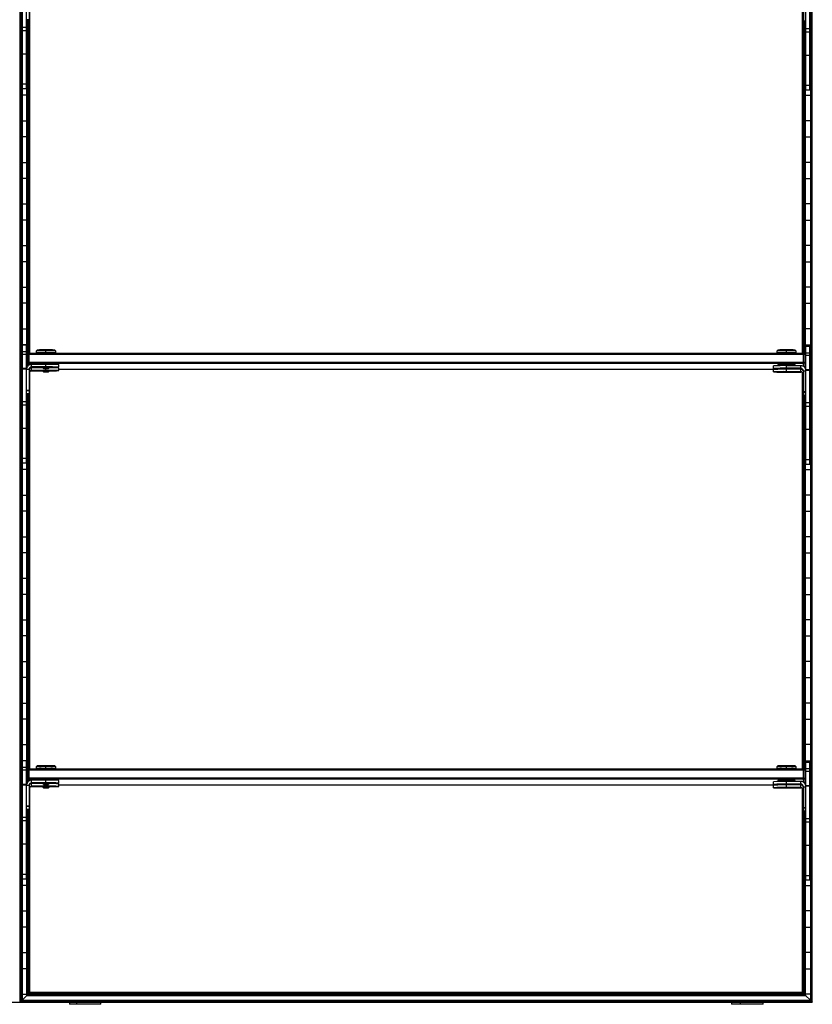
# Model space of a CAD drawing. Header units: millimetres. Extents: x -503 to 2118, y -1202 to 1202.
# Tile 6 of 9: x 1508 to 2118, y -1202 to -444. Entities that reach past the tile are written whole.
import ezdxf

# ---------------------------------------------------------------- set-up
doc = ezdxf.new("R2010")
doc.units = ezdxf.units.MM

msp = doc.modelspace()

# ---------------------------------------------------------------- linework, layer by layer
at = {"color": 7, "linetype": 'Continuous', "lineweight": 25}
for p, q in [((1508.61, -1200), (1508.61, 1200)), ((1508.96, 1199.65), (1508.96, -1199.65)), ((1509.76, -1198.85), (1509.76, 1198.85)), ((1510.11, 1198.5), (1510.11, -1198.5)), ((2116.86, 1198.5), (2116.86, -1198.5)), ((2117.21, -1198.85), (2117.21, 1198.85)), ((2118.01, -1199.65), (2118.01, 1199.65)), ((2118.36, -1200), (2118.36, 1200)), ((1510.48, -497.25), (1510.48, -406.25)), ((1513.48, -497.25), (1513.48, -406.25)), ((2113.49, -498.25), (2113.49, -407.25)), ((2116.49, -498.25), (2116.49, -407.25)), ((1515.48, -425.22), (1515.48, -444.18)), ((1516.06, -700.54), (1516.06, -426.78)), ((2110.91, -700.54), (2110.91, -427.78)), ((2111.49, -426.22), (2111.49, -445.18)), ((1515.48, -444.18), (1513.48, -444.18)), ((1513.86, -711.53), (1513.86, -444.18)), ((1514.21, -444.18), (1514.21, -710.92)), ((1515.01, -701.01), (1515.01, -444.18)), ((1515.36, -444.18), (1515.36, -700.66)), ((2111.49, -444.83), (2113.49, -444.83)), ((2111.49, -445.18), (2113.49, -445.18)), ((2111.61, -445.18), (2111.61, -700.66)), ((2111.96, -701.01), (2111.96, -445.18)), ((2112.76, -445.18), (2112.76, -711.92)), ((2113.11, -712.53), (2113.11, -445.18)), ((1513.48, -449.92), (1510.48, -449.92)), ((1513.48, -452.59), (1510.48, -452.59)), ((2116.49, -450.92), (2113.49, -450.92)), ((2116.49, -453.59), (2113.49, -453.59)), ((1510.11, -457.8), (1510.48, -457.8)), ((1513.48, -457.8), (1513.86, -457.8)), ((2113.49, -457.8), (2113.11, -457.8)), ((2116.86, -457.8), (2116.49, -457.8)), ((1510.48, -470.2), (1510.11, -470.2)), ((1513.48, -470.44), (1510.48, -470.44)), ((1513.86, -470.2), (1513.48, -470.2)), ((2113.11, -470.2), (2113.49, -470.2)), ((2116.49, -471.44), (2113.49, -471.44)), ((2116.49, -470.2), (2116.86, -470.2)), ((1510.11, -489.8), (1510.48, -489.8)), ((1513.48, -489.8), (1513.86, -489.8)), ((2113.49, -489.8), (2113.11, -489.8)), ((2116.86, -489.8), (2116.49, -489.8)), ((1513.48, -493.68), (1510.48, -493.68)), ((1513.48, -497.25), (1510.48, -497.25)), ((2116.49, -494.68), (2113.49, -494.68)), ((2116.49, -498.25), (2113.49, -498.25)), ((1513.86, -502.2), (1510.11, -502.2)), ((2113.11, -502.2), (2116.86, -502.2)), ((1510.11, -521.8), (1513.86, -521.8)), ((2116.86, -521.8), (2113.11, -521.8)), ((1513.86, -534.2), (1510.11, -534.2)), ((2113.11, -534.2), (2116.86, -534.2)), ((1510.11, -553.8), (1513.86, -553.8)), ((2116.86, -553.8), (2113.11, -553.8)), ((1513.86, -566.2), (1510.11, -566.2)), ((2113.11, -566.2), (2116.86, -566.2)), ((1510.11, -585.8), (1513.86, -585.8)), ((2116.86, -585.8), (2113.11, -585.8)), ((1513.86, -598.2), (1510.11, -598.2)), ((2113.11, -598.2), (2116.86, -598.2)), ((1510.11, -617.8), (1513.86, -617.8)), ((2116.86, -617.8), (2113.11, -617.8)), ((1513.86, -630.2), (1510.11, -630.2)), ((2113.11, -630.2), (2116.86, -630.2)), ((1510.11, -649.8), (1513.86, -649.8)), ((2116.86, -649.8), (2113.11, -649.8)), ((1513.86, -662.2), (1510.11, -662.2)), ((2113.11, -662.2), (2116.86, -662.2)), ((1510.11, -681.8), (1513.86, -681.8)), ((2116.86, -681.8), (2113.11, -681.8)), ((1513.86, -694.2), (1510.11, -694.2)), ((1510.48, -785.25), (1510.48, -694.25)), ((1510.48, -694.25), (1513.48, -694.25)), ((1513.48, -785.25), (1513.48, -694.25)), ((2113.11, -694.2), (2116.86, -694.2)), ((2113.49, -786.25), (2113.49, -695.25)), ((2113.49, -695.25), (2116.49, -695.25)), ((2116.49, -786.25), (2116.49, -695.25)), ((1513.48, -699.52), (1510.48, -699.52)), ((1513.48, -701.49), (1510.48, -701.49)), ((1514.48, -701.54), (1515.48, -700.54)), ((1514.48, -701.54), (1515.48, -701.52)), ((1514.48, -701.54), (1514.48, -710.57)), ((1515.48, -709.75), (1515.48, -700.54)), ((1515.48, -700.54), (2111.49, -700.54)), ((2111.49, -701.52), (1515.48, -701.52)), ((1520.98, -698.94), (1520.98, -700.39)), ((1521.74, -698.19), (1520.99, -698.94)), ((1521.73, -700.39), (1521.73, -700.54)), ((1528.48, -700.26), (1528.48, -698.08)), ((1528.48, -700.28), (1528.48, -700.54)), ((1535.98, -698.94), (1535.23, -698.19)), ((1535.23, -700.54), (1535.23, -700.39)), ((1535.98, -700.39), (1535.98, -698.94)), ((2091.74, -698.19), (2090.99, -698.94)), ((2090.99, -698.94), (2090.99, -700.39)), ((2091.74, -700.39), (2091.74, -700.54)), ((2098.49, -700.26), (2098.49, -698.08)), ((2098.49, -700.28), (2098.49, -700.54)), ((2105.98, -698.94), (2105.23, -698.19)), ((2105.24, -700.54), (2105.24, -700.39)), ((2105.99, -700.39), (2105.99, -698.94)), ((2111.49, -710.75), (2111.49, -700.54)), ((2112.49, -701.54), (2111.49, -700.54)), ((2112.49, -701.54), (2111.49, -701.52)), ((2112.49, -701.54), (2112.49, -711.57)), ((2116.49, -700.52), (2113.49, -700.52)), ((2116.49, -702.49), (2113.49, -702.49)), ((1515.48, -707.52), (1514.48, -707.54)), ((1515.48, -708.54), (1514.48, -707.54)), ((1515.48, -707.52), (2111.49, -707.52)), ((2111.49, -708.54), (1515.48, -708.54)), ((1517.48, -711.57), (1517.48, -709.22)), ((1528.48, -709.22), (1517.48, -709.22)), ((1528.48, -711.22), (1517.48, -711.22)), ((1517.48, -711.57), (1525.98, -711.57)), ((1517.48, -714.18), (1517.48, -711.84)), ((1525.98, -711.84), (1517.48, -711.84)), ((1525.98, -711.39), (1525.98, -711.89)), ((1525.99, -711.89), (1526.49, -712.39)), ((1528.48, -711.22), (1528.48, -709.22)), ((1528.48, -712.36), (1528.48, -711.35)), ((1530.48, -712.39), (1530.98, -711.89)), ((1530.98, -711.89), (1530.98, -711.39)), ((1538.48, -711.39), (1538.48, -709.39)), ((1538.48, -714.01), (1538.48, -712.01)), ((2088.49, -712.39), (2088.49, -710.39)), ((2091.74, -709.39), (2091.74, -710.26)), ((2098.49, -712.22), (2098.49, -709.27)), ((2109.49, -710.22), (2098.49, -710.22)), ((2105.24, -710.22), (2105.24, -709.39)), ((2109.49, -712.57), (2109.49, -710.22)), ((2111.49, -707.52), (2112.49, -707.54)), ((2111.49, -708.54), (2112.49, -707.54)), ((1510.11, -713.8), (1510.48, -713.8)), ((1513.48, -712.48), (1510.48, -712.48)), ((1513.48, -712.92), (1510.48, -712.92)), ((1515.48, -713.22), (1513.48, -713.22)), ((1515.48, -713.22), (1515.48, -732.18)), ((1516.06, -1020.49), (1516.06, -714.78)), ((1528.48, -713.83), (1517.48, -713.83)), ((1517.48, -714.18), (1525.98, -714.18)), ((1525.98, -714.01), (1525.98, -714.51)), ((1525.99, -714.51), (1526.49, -715.01)), ((1528.48, -713.83), (1528.48, -712.43)), ((1528.48, -714.97), (1528.48, -713.97)), ((1530.48, -715.01), (1530.98, -714.51)), ((1530.98, -714.51), (1530.98, -714.01)), ((1538.48, -712.86), (2091.74, -712.86)), ((2088.49, -715.01), (2088.49, -713.01)), ((2091.74, -712.52), (2091.74, -712.88)), ((2096.47, -712.37), (2096.49, -712.39)), ((2096.47, -714.99), (2096.49, -715.01)), ((2109.49, -712.22), (2098.49, -712.22)), ((2098.49, -712.36), (2098.49, -712.35)), ((2098.49, -712.43), (2098.49, -712.43)), ((2098.49, -712.57), (2109.49, -712.57)), ((2098.49, -714.83), (2098.49, -712.57)), ((2109.49, -712.84), (2098.49, -712.84)), ((2109.49, -714.83), (2098.49, -714.83)), ((2098.49, -714.97), (2098.49, -714.97)), ((2098.49, -715.05), (2098.49, -715.04)), ((2098.49, -715.18), (2109.49, -715.18)), ((2100.48, -712.39), (2100.5, -712.37)), ((2100.48, -715.01), (2100.5, -714.99)), ((2105.24, -712.84), (2105.24, -712.57)), ((2109.49, -715.18), (2109.49, -712.84)), ((2109.97, -712.86), (2110.54, -712.86)), ((2110.91, -1020.49), (2110.91, -715.78)), ((2111.49, -714.22), (2113.49, -714.22)), ((2111.49, -714.22), (2111.49, -733.18)), ((2113.49, -713.8), (2113.46, -713.8)), ((2116.49, -713.48), (2113.49, -713.48)), ((2116.49, -713.92), (2113.49, -713.92)), ((2116.86, -713.8), (2116.49, -713.8)), ((1510.48, -726.2), (1510.11, -726.2)), ((2116.49, -726.2), (2116.86, -726.2)), ((1515.48, -729.21), (1513.48, -729.21)), ((1515.48, -729.56), (1513.48, -729.56)), ((1515.48, -731.83), (1513.48, -731.83)), ((1515.48, -732.18), (1513.48, -732.18)), ((1513.86, -1031.48), (1513.86, -732.18)), ((1514.21, -732.18), (1514.21, -1030.87)), ((1515.01, -1020.96), (1515.01, -732.18)), ((1515.36, -732.18), (1515.36, -1020.61)), ((2111.49, -730.21), (2113.49, -730.21)), ((2111.49, -730.56), (2113.49, -730.56)), ((2111.49, -732.83), (2113.49, -732.83)), ((2111.49, -733.18), (2113.49, -733.18)), ((2111.61, -733.18), (2111.61, -1020.61)), ((2111.96, -1020.96), (2111.96, -733.18)), ((2112.76, -733.18), (2112.76, -1031.87)), ((2113.11, -1032.48), (2113.11, -733.18)), ((1513.48, -737.92), (1510.48, -737.92)), ((1513.48, -740.59), (1510.48, -740.59)), ((2116.49, -738.92), (2113.49, -738.92)), ((2116.49, -741.59), (2113.49, -741.59)), ((1510.11, -745.8), (1510.48, -745.8)), ((1513.48, -745.8), (1513.86, -745.8)), ((2113.49, -745.8), (2113.11, -745.8)), ((2116.86, -745.8), (2116.49, -745.8)), ((1510.48, -758.2), (1510.11, -758.2)), ((1513.48, -758.44), (1510.48, -758.44)), ((1513.86, -758.2), (1513.48, -758.2)), ((2113.11, -758.2), (2113.49, -758.2)), ((2116.49, -759.44), (2113.49, -759.44)), ((2116.49, -758.2), (2116.86, -758.2)), ((1510.11, -777.8), (1510.48, -777.8)), ((1513.48, -777.8), (1513.86, -777.8)), ((2113.49, -777.8), (2113.11, -777.8)), ((2116.86, -777.8), (2116.49, -777.8)), ((1513.48, -781.68), (1510.48, -781.68)), ((1513.48, -785.25), (1510.48, -785.25)), ((2116.49, -782.68), (2113.49, -782.68)), ((2116.49, -786.25), (2113.49, -786.25)), ((1513.86, -790.2), (1510.11, -790.2)), ((2113.11, -790.2), (2116.86, -790.2)), ((1510.11, -809.8), (1513.86, -809.8)), ((2116.86, -809.8), (2113.11, -809.8)), ((1513.86, -822.2), (1510.11, -822.2)), ((2113.11, -822.2), (2116.86, -822.2)), ((1510.11, -841.8), (1513.86, -841.8)), ((2116.86, -841.8), (2113.11, -841.8)), ((1513.86, -854.2), (1510.11, -854.2)), ((2113.11, -854.2), (2116.86, -854.2)), ((1510.11, -873.8), (1513.86, -873.8)), ((2116.86, -873.8), (2113.11, -873.8)), ((1513.86, -886.2), (1510.11, -886.2)), ((2113.11, -886.2), (2116.86, -886.2)), ((1510.11, -905.8), (1513.86, -905.8)), ((2116.86, -905.8), (2113.11, -905.8)), ((1513.86, -918.2), (1510.11, -918.2)), ((2113.11, -918.2), (2116.86, -918.2)), ((1510.11, -937.8), (1513.86, -937.8)), ((2116.86, -937.8), (2113.11, -937.8)), ((1513.86, -950.2), (1510.11, -950.2)), ((2113.11, -950.2), (2116.86, -950.2)), ((1510.11, -969.8), (1513.86, -969.8)), ((2116.86, -969.8), (2113.11, -969.8)), ((1513.86, -982.2), (1510.11, -982.2)), ((2113.11, -982.2), (2116.86, -982.2)), ((1510.11, -1001.8), (1513.86, -1001.8)), ((2116.86, -1001.8), (2113.11, -1001.8)), ((1513.86, -1014.2), (1510.11, -1014.2)), ((1510.48, -1105.2), (1510.48, -1014.2)), ((1513.48, -1105.2), (1513.48, -1014.2)), ((2113.11, -1014.2), (2116.86, -1014.2)), ((1513.48, -1019.47), (1510.48, -1019.47)), ((1513.48, -1021.44), (1510.48, -1021.44)), ((1514.48, -1021.49), (1515.48, -1020.49)), ((1514.48, -1021.49), (1515.48, -1021.47)), ((1514.48, -1021.49), (1514.48, -1030.52)), ((1515.48, -1029.7), (1515.48, -1020.49)), ((1515.48, -1020.49), (2111.49, -1020.49)), ((2111.49, -1021.47), (1515.48, -1021.47)), ((1520.98, -1018.89), (1520.98, -1020.34)), ((1521.74, -1018.14), (1520.99, -1018.89)), ((1521.73, -1020.34), (1521.73, -1020.49)), ((1528.48, -1020.21), (1528.48, -1018.03)), ((1528.48, -1020.23), (1528.48, -1020.49)), ((1535.98, -1018.89), (1535.23, -1018.14)), ((1535.23, -1020.49), (1535.23, -1020.34)), ((1535.98, -1020.34), (1535.98, -1018.89)), ((2091.74, -1018.14), (2090.99, -1018.89)), ((2090.99, -1018.89), (2090.99, -1020.34)), ((2091.74, -1020.34), (2091.74, -1020.49)), ((2098.49, -1020.21), (2098.49, -1018.03)), ((2098.49, -1020.23), (2098.49, -1020.49)), ((2105.98, -1018.89), (2105.23, -1018.14)), ((2105.24, -1020.49), (2105.24, -1020.34)), ((2105.99, -1020.34), (2105.99, -1018.89)), ((2111.49, -1030.7), (2111.49, -1020.49)), ((2112.49, -1021.49), (2111.49, -1020.49)), ((2112.49, -1021.49), (2111.49, -1021.47)), ((2112.49, -1021.49), (2112.49, -1031.52)), ((2113.49, -1106.2), (2113.49, -1015.2)), ((2113.49, -1015.2), (2116.49, -1015.2)), ((2116.49, -1020.47), (2113.49, -1020.47)), ((2116.49, -1022.44), (2113.49, -1022.44)), ((2116.49, -1106.2), (2116.49, -1015.2)), ((1515.48, -1027.47), (1514.48, -1027.49)), ((1515.48, -1028.49), (1514.48, -1027.49)), ((1515.48, -1027.47), (2111.49, -1027.47)), ((2111.49, -1028.49), (1515.48, -1028.49)), ((1517.48, -1031.52), (1517.48, -1029.17)), ((1528.48, -1029.17), (1517.48, -1029.17)), ((1528.48, -1031.17), (1528.48, -1029.17)), ((1538.48, -1031.34), (1538.48, -1029.34)), ((2091.74, -1029.34), (2091.74, -1030.21)), ((2098.49, -1032.17), (2098.49, -1029.23)), ((2109.49, -1030.17), (2098.49, -1030.17)), ((2105.24, -1030.17), (2105.24, -1029.34)), ((2109.49, -1032.52), (2109.49, -1030.17)), ((2111.49, -1027.47), (2112.49, -1027.49)), ((2111.49, -1028.49), (2112.49, -1027.49)), ((1510.11, -1033.8), (1510.48, -1033.8)), ((1513.48, -1032.43), (1510.48, -1032.43)), ((1513.48, -1032.87), (1510.48, -1032.87)), ((1515.48, -1033.17), (1513.48, -1033.17)), ((1515.48, -1033.17), (1515.48, -1052.13)), ((1516.06, -1192.55), (1516.06, -1034.73)), ((1528.48, -1031.17), (1517.48, -1031.17)), ((1517.48, -1031.52), (1525.98, -1031.52)), ((1517.48, -1034.14), (1517.48, -1031.79)), ((1525.98, -1031.79), (1517.48, -1031.79)), ((1528.48, -1033.79), (1517.48, -1033.79)), ((1517.48, -1034.14), (1525.98, -1034.14)), ((1525.98, -1031.34), (1525.98, -1031.84)), ((1525.98, -1033.96), (1525.98, -1034.46)), ((1525.99, -1031.84), (1526.49, -1032.34)), ((1525.99, -1034.46), (1526.49, -1034.96)), ((1528.48, -1032.31), (1528.48, -1031.3)), ((1528.48, -1033.79), (1528.48, -1032.38)), ((1528.48, -1034.93), (1528.48, -1033.92)), ((1530.48, -1032.34), (1530.98, -1031.84)), ((1530.48, -1034.96), (1530.98, -1034.46)), ((1530.98, -1031.84), (1530.98, -1031.34)), ((1530.98, -1034.46), (1530.98, -1033.96)), ((1538.48, -1033.96), (1538.48, -1031.96)), ((1538.48, -1032.82), (2091.74, -1032.82)), ((2088.49, -1032.34), (2088.49, -1030.34)), ((2088.49, -1034.96), (2088.49, -1032.96)), ((2091.74, -1032.47), (2091.74, -1032.83)), ((2096.47, -1032.33), (2096.49, -1032.34)), ((2096.47, -1034.94), (2096.49, -1034.96)), ((2109.49, -1032.17), (2098.49, -1032.17)), ((2098.49, -1032.31), (2098.49, -1032.3)), ((2098.49, -1032.38), (2098.49, -1032.38)), ((2098.49, -1032.52), (2109.49, -1032.52)), ((2098.49, -1034.79), (2098.49, -1032.52)), ((2109.49, -1032.79), (2098.49, -1032.79)), ((2109.49, -1034.79), (2098.49, -1034.79)), ((2098.49, -1034.93), (2098.49, -1034.92)), ((2098.49, -1035), (2098.49, -1035)), ((2098.49, -1035.14), (2109.49, -1035.14)), ((2100.48, -1032.34), (2100.5, -1032.33)), ((2100.48, -1034.96), (2100.5, -1034.94)), ((2105.24, -1032.79), (2105.24, -1032.52)), ((2109.49, -1035.14), (2109.49, -1032.79)), ((2109.97, -1032.82), (2110.54, -1032.82)), ((2110.91, -1192.55), (2110.91, -1035.73)), ((2111.49, -1034.17), (2111.49, -1053.13)), ((2111.49, -1034.17), (2113.49, -1034.17)), ((2113.49, -1033.8), (2113.47, -1033.8)), ((2116.49, -1033.43), (2113.49, -1033.43)), ((2116.49, -1033.87), (2113.49, -1033.87)), ((2116.86, -1033.8), (2116.49, -1033.8)), ((1510.48, -1046.2), (1510.11, -1046.2)), ((1515.48, -1049.17), (1513.48, -1049.17)), ((1515.48, -1049.51), (1513.48, -1049.51)), ((1515.48, -1051.78), (1513.48, -1051.78)), ((1515.48, -1052.13), (1513.48, -1052.13)), ((1513.86, -1194.75), (1513.86, -1052.13)), ((1514.21, -1052.13), (1514.21, -1194.4)), ((1515.01, -1193.6), (1515.01, -1052.13)), ((1515.36, -1052.13), (1515.36, -1193.25)), ((2111.49, -1050.17), (2113.49, -1050.17)), ((2111.49, -1050.51), (2113.49, -1050.51)), ((2111.49, -1052.78), (2113.49, -1052.78)), ((2116.49, -1046.2), (2116.86, -1046.2)), ((1513.48, -1057.87), (1510.48, -1057.87)), ((1513.48, -1060.54), (1510.48, -1060.54)), ((2111.49, -1053.13), (2113.49, -1053.13)), ((2111.61, -1053.13), (2111.61, -1193.25)), ((2111.96, -1193.6), (2111.96, -1053.13)), ((2112.76, -1053.13), (2112.76, -1194.4)), ((2113.11, -1194.75), (2113.11, -1053.13)), ((2116.49, -1058.87), (2113.49, -1058.87)), ((1510.11, -1065.8), (1510.48, -1065.8)), ((1513.48, -1065.8), (1513.86, -1065.8)), ((2113.49, -1065.8), (2113.11, -1065.8)), ((2116.49, -1061.54), (2113.49, -1061.54)), ((2116.86, -1065.8), (2116.49, -1065.8)), ((1510.48, -1078.2), (1510.11, -1078.2)), ((1513.48, -1078.39), (1510.48, -1078.39)), ((1513.86, -1078.2), (1513.48, -1078.2)), ((2113.11, -1078.2), (2113.49, -1078.2)), ((2116.49, -1079.39), (2113.49, -1079.39)), ((2116.49, -1078.2), (2116.86, -1078.2)), ((1510.11, -1097.8), (1510.48, -1097.8)), ((1513.48, -1097.8), (1513.86, -1097.8)), ((2113.49, -1097.8), (2113.11, -1097.8)), ((2116.86, -1097.8), (2116.49, -1097.8)), ((1513.48, -1101.63), (1510.48, -1101.63)), ((1513.48, -1105.2), (1510.48, -1105.2)), ((2116.49, -1102.63), (2113.49, -1102.63)), ((1513.86, -1110.2), (1510.11, -1110.2)), ((2113.11, -1110.2), (2116.86, -1110.2)), ((2116.49, -1106.2), (2113.49, -1106.2)), ((1510.11, -1129.8), (1513.86, -1129.8)), ((2116.86, -1129.8), (2113.11, -1129.8)), ((1513.86, -1142.2), (1510.11, -1142.2)), ((2113.11, -1142.2), (2116.86, -1142.2)), ((1510.11, -1161.8), (1513.86, -1161.8)), ((2116.86, -1161.8), (2113.11, -1161.8)), ((1513.86, -1174.2), (1510.11, -1174.2)), ((2113.11, -1174.2), (2116.86, -1174.2)), ((1510.11, -1193.8), (1513.86, -1193.8)), ((1513.86, -1194.75), (1510.11, -1198.5)), ((1513.86, -1194.75), (2113.11, -1194.75)), ((1514.21, -1194.4), (1515.01, -1193.6)), ((1514.21, -1194.4), (2112.76, -1194.4)), ((1515.01, -1193.6), (2111.96, -1193.6)), ((1516.06, -1192.55), (1515.36, -1193.25)), ((1515.36, -1193.25), (2111.61, -1193.25)), ((2110.91, -1192.55), (1516.06, -1192.55)), ((2110.91, -1192.55), (2111.61, -1193.25)), ((2112.76, -1194.4), (2111.96, -1193.6)), ((2116.86, -1193.8), (2113.11, -1193.8)), ((2113.11, -1194.75), (2116.86, -1198.5)), ((-502.87, -1200), (2118.36, -1200)), ((1508.96, -1199.65), (1509.76, -1198.85)), ((1508.96, -1199.65), (2118.01, -1199.65)), ((1509.76, -1198.85), (2117.21, -1198.85)), ((1510.11, -1198.5), (2116.86, -1198.5)), ((1546.51, -1200), (1546.51, -1201.6)), ((1570.71, -1201.6), (1546.51, -1201.6)), ((1551.99, -1200), (1551.99, -1201.6)), ((1570.71, -1201.6), (1570.71, -1200)), ((2056.26, -1200), (2056.26, -1201.6)), ((2080.46, -1201.6), (2056.26, -1201.6)), ((2062.8, -1200), (2062.8, -1201.6)), ((2080.46, -1201.6), (2080.46, -1200)), ((2118.01, -1199.65), (2117.21, -1198.85))]:
    msp.add_line(p, q, dxfattribs=at)
at = {"color": 7, "linetype": 'Continuous', "lineweight": 25, "flags": 128}
for points in [[(1521.42, -700.44), (1521.17, -700.42), (1520.98, -700.39), (1521.17, -700.36), (1521.73, -700.34), (1522.62, -700.31), (1523.81, -700.29), (1525.23, -700.28), (1526.82, -700.27), (1528.48, -700.26)], [(1521.73, -700.45), (1521.73, -700.45), (1521.49, -700.44)], [(1528.48, -700.26), (1530.15, -700.27), (1531.74, -700.28), (1533.16, -700.29), (1534.35, -700.31), (1535.24, -700.34), (1535.8, -700.36), (1535.98, -700.39), (1535.8, -700.42), (1535.24, -700.45), (1535.23, -700.45)], [(2091.42, -700.44), (2091.17, -700.42), (2090.99, -700.39), (2091.17, -700.36), (2091.73, -700.34), (2092.62, -700.31), (2093.81, -700.29), (2095.23, -700.28), (2096.82, -700.27), (2098.49, -700.26)], [(2091.74, -700.45), (2091.73, -700.45), (2091.49, -700.44)], [(2098.49, -700.26), (2100.15, -700.27), (2101.74, -700.28), (2103.16, -700.29), (2104.35, -700.31), (2105.24, -700.34), (2105.8, -700.36), (2105.99, -700.39), (2105.8, -700.42), (2105.24, -700.45), (2105.24, -700.45)], [(1517.48, -711.84), (1516.7, -711.91), (1516.17, -712.06)], [(1525.99, -711.89), (1525.98, -711.89), (1526.18, -711.87), (1526.72, -711.86), (1527.53, -711.85), (1528.48, -711.85)], [(1528.48, -711.85), (1529.44, -711.85), (1530.25, -711.86), (1530.79, -711.87), (1530.98, -711.89), (1530.98, -711.89)], [(1528.48, -712.36), (1527.72, -712.36), (1527.07, -712.37), (1526.64, -712.38), (1526.48, -712.39), (1526.64, -712.4), (1527.07, -712.42), (1527.72, -712.42), (1528.48, -712.43)], [(1528.48, -714.97), (1527.72, -714.98), (1527.07, -714.98), (1526.64, -715), (1526.48, -715.01), (1526.64, -715.02), (1527.07, -715.03), (1527.72, -715.04), (1528.48, -715.04)], [(1528.48, -712.43), (1529.25, -712.42), (1529.9, -712.42), (1530.33, -712.4), (1530.48, -712.39), (1530.33, -712.38), (1529.9, -712.37), (1529.25, -712.36), (1528.48, -712.36)], [(1528.48, -715.04), (1529.25, -715.04), (1529.9, -715.03), (1530.33, -715.02), (1530.48, -715.01), (1530.33, -715), (1529.9, -714.98), (1529.25, -714.98), (1528.48, -714.97)], [(2098.49, -712.43), (2097.62, -712.43), (2096.89, -712.42), (2096.41, -712.41), (2096.24, -712.39), (2096.41, -712.38), (2096.89, -712.36), (2097.62, -712.36), (2098.49, -712.35)], [(2098.49, -715.05), (2097.62, -715.05), (2096.89, -715.04), (2096.41, -715.02), (2096.24, -715.01), (2096.41, -714.99), (2096.89, -714.98), (2097.62, -714.97), (2098.49, -714.97)], [(2098.49, -712.36), (2097.72, -712.36), (2097.07, -712.37), (2096.64, -712.38), (2096.49, -712.39), (2096.64, -712.4), (2097.07, -712.42), (2097.72, -712.42), (2098.49, -712.43)], [(2098.49, -714.97), (2097.72, -714.98), (2097.07, -714.98), (2096.64, -715), (2096.49, -715.01), (2096.64, -715.02), (2097.07, -715.03), (2097.72, -715.04), (2098.49, -715.04)], [(2098.49, -712.35), (2099.35, -712.36), (2100.08, -712.36), (2100.56, -712.38), (2100.74, -712.39), (2100.56, -712.41), (2100.08, -712.42), (2099.35, -712.43), (2098.49, -712.43)], [(2098.49, -712.43), (2099.25, -712.42), (2099.9, -712.42), (2100.33, -712.4), (2100.49, -712.39), (2100.33, -712.38), (2099.9, -712.37), (2099.25, -712.36), (2098.49, -712.36)], [(2098.49, -715.04), (2099.25, -715.04), (2099.9, -715.03), (2100.33, -715.02), (2100.49, -715.01), (2100.33, -715), (2099.9, -714.98), (2099.25, -714.98), (2098.49, -714.97)], [(2098.49, -714.97), (2099.35, -714.97), (2100.08, -714.98), (2100.56, -714.99), (2100.74, -715.01), (2100.56, -715.02), (2100.08, -715.04), (2099.35, -715.05), (2098.49, -715.05)], [(2110.8, -713.06), (2110.27, -712.91), (2109.49, -712.84)], [(1521.42, -1020.39), (1521.17, -1020.37), (1520.98, -1020.34), (1521.17, -1020.32), (1521.73, -1020.29), (1522.62, -1020.26), (1523.81, -1020.24), (1525.23, -1020.23), (1526.82, -1020.22), (1528.48, -1020.21)], [(1521.73, -1020.4), (1521.73, -1020.4), (1521.49, -1020.39)], [(1528.48, -1020.21), (1530.15, -1020.22), (1531.74, -1020.23), (1533.16, -1020.24), (1534.35, -1020.26), (1535.24, -1020.29), (1535.8, -1020.32), (1535.98, -1020.34), (1535.8, -1020.37), (1535.24, -1020.4), (1535.23, -1020.4)], [(2091.42, -1020.39), (2091.17, -1020.37), (2090.99, -1020.34), (2091.17, -1020.32), (2091.73, -1020.29), (2092.62, -1020.26), (2093.81, -1020.24), (2095.23, -1020.23), (2096.82, -1020.22), (2098.49, -1020.21)], [(2091.74, -1020.4), (2091.73, -1020.4), (2091.49, -1020.39)], [(2098.49, -1020.21), (2100.15, -1020.22), (2101.74, -1020.23), (2103.16, -1020.24), (2104.35, -1020.26), (2105.24, -1020.29), (2105.8, -1020.32), (2105.99, -1020.34), (2105.8, -1020.37), (2105.24, -1020.4), (2105.24, -1020.4)], [(1517.48, -1031.79), (1516.7, -1031.86), (1516.17, -1032.01)], [(1525.99, -1031.84), (1525.98, -1031.84), (1526.18, -1031.83), (1526.72, -1031.81), (1527.53, -1031.8), (1528.48, -1031.8)], [(1528.48, -1032.31), (1527.72, -1032.31), (1527.07, -1032.32), (1526.64, -1032.33), (1526.48, -1032.34), (1526.64, -1032.36), (1527.07, -1032.37), (1527.72, -1032.37), (1528.48, -1032.38)], [(1528.48, -1034.93), (1527.72, -1034.93), (1527.07, -1034.94), (1526.64, -1034.95), (1526.48, -1034.96), (1526.64, -1034.97), (1527.07, -1034.98), (1527.72, -1034.99), (1528.48, -1035)], [(1528.48, -1031.8), (1529.44, -1031.8), (1530.25, -1031.81), (1530.79, -1031.83), (1530.98, -1031.84), (1530.98, -1031.84)], [(1528.48, -1032.38), (1529.25, -1032.37), (1529.9, -1032.37), (1530.33, -1032.36), (1530.48, -1032.34), (1530.33, -1032.33), (1529.9, -1032.32), (1529.25, -1032.31), (1528.48, -1032.31)], [(1528.48, -1034.42), (1529.44, -1034.42), (1530.25, -1034.43), (1530.79, -1034.44), (1530.98, -1034.46), (1530.98, -1034.46)], [(1528.48, -1035), (1529.25, -1034.99), (1529.9, -1034.98), (1530.33, -1034.97), (1530.48, -1034.96), (1530.33, -1034.95), (1529.9, -1034.94), (1529.25, -1034.93), (1528.48, -1034.93)], [(2098.49, -1032.38), (2097.62, -1032.38), (2096.89, -1032.37), (2096.41, -1032.36), (2096.24, -1032.34), (2096.41, -1032.33), (2096.89, -1032.32), (2097.62, -1032.31), (2098.49, -1032.3)], [(2098.49, -1035), (2097.62, -1035), (2096.89, -1034.99), (2096.41, -1034.98), (2096.24, -1034.96), (2096.41, -1034.95), (2096.89, -1034.93), (2097.62, -1034.92), (2098.49, -1034.92)], [(2098.49, -1032.31), (2097.72, -1032.31), (2097.07, -1032.32), (2096.64, -1032.33), (2096.49, -1032.34), (2096.64, -1032.36), (2097.07, -1032.37), (2097.72, -1032.37), (2098.49, -1032.38)], [(2098.49, -1034.93), (2097.72, -1034.93), (2097.07, -1034.94), (2096.64, -1034.95), (2096.49, -1034.96), (2096.64, -1034.97), (2097.07, -1034.98), (2097.72, -1034.99), (2098.49, -1035)], [(2098.49, -1032.3), (2099.35, -1032.31), (2100.08, -1032.32), (2100.56, -1032.33), (2100.74, -1032.34), (2100.56, -1032.36), (2100.08, -1032.37), (2099.35, -1032.38), (2098.49, -1032.38)], [(2098.49, -1032.38), (2099.25, -1032.37), (2099.9, -1032.37), (2100.33, -1032.36), (2100.49, -1032.34), (2100.33, -1032.33), (2099.9, -1032.32), (2099.25, -1032.31), (2098.49, -1032.31)], [(2098.49, -1034.92), (2099.35, -1034.92), (2100.08, -1034.93), (2100.56, -1034.95), (2100.74, -1034.96), (2100.56, -1034.98), (2100.08, -1034.99), (2099.35, -1035), (2098.49, -1035)], [(2098.49, -1035), (2099.25, -1034.99), (2099.9, -1034.98), (2100.33, -1034.97), (2100.49, -1034.96), (2100.33, -1034.95), (2099.9, -1034.94), (2099.25, -1034.93), (2098.49, -1034.93)], [(2110.8, -1033.01), (2110.27, -1032.86), (2109.49, -1032.79)]]:
    msp.add_lwpolyline(points, dxfattribs=at)
at = {"color": 7, "linetype": 'Continuous', "lineweight": 25}
for centre, radius, start, end in [((1526.89, -822.23), 123.43, 89.25854, 92.74116), ((1526.93, -804.68), 104.41, 89.14727, 92.85242), ((1526.95, -805.34), 107.28, 89.1797, 92.78539), ((1530.55, -774.68), 76.63, 86.49325, 91.54166), ((1530.64, -790.46), 91.67, 86.65543, 91.34487), ((1530.57, -774.3), 74.05, 86.38746, 91.61285), ((2096.89, -822.23), 123.43, 89.25854, 92.74116), ((2096.93, -804.68), 104.41, 89.14727, 92.85242), ((2096.95, -805.34), 107.28, 89.1797, 92.78539), ((2100.55, -774.68), 76.63, 86.49325, 91.54166), ((2100.64, -790.46), 91.67, 86.65543, 91.34487), ((2100.57, -774.3), 74.05, 86.38746, 91.61285), ((1517.48, -713.22), 4, 89.99564, 179.99564), ((1517.48, -713.22), 2, 89.99564, 179.99564), ((1517.48, -713.57), 2, 89.99564, 179.99564), ((1530.98, -854.59), 143.4, 87.00167, 90.99863), ((1530.98, -852.6), 143.4, 87.00167, 90.99863), ((1532.8, -797.87), 86.05, 86.21089, 91.20769), ((1532.08, -593.71), 117.85, 269.46681, 273.11461), ((2095.99, -853.6), 143.4, 89.00137, 92.99833), ((2096.93, -813.68), 104.41, 89.14727, 92.85242), ((2100.57, -783.29), 74.05, 86.38746, 91.61285), ((2109.49, -714.22), 4, 0.00436, 90.00436), ((1517.48, -715.83), 2, 89.99564, 179.99564), ((1517.48, -716.18), 2, 89.99564, 179.99564), ((1527.86, -750.31), 35.85, 89.00137, 92.99833), ((1530.98, -857.21), 143.4, 87.00167, 90.99863), ((1529.11, -750.31), 35.85, 87.00167, 90.99863), ((1532.08, -596.33), 117.85, 269.46681, 273.11461), ((2095.99, -855.59), 143.4, 89.00137, 92.99833), ((2095.99, -858.21), 143.4, 89.00137, 92.99833), ((2095.99, -569.19), 143.4, 267.00167, 270.99863), ((2095.99, -856.21), 143.4, 89.00137, 92.99833), ((2095.99, -571.81), 143.4, 267.00167, 270.99863), ((2109.49, -714.22), 2, 0.00436, 90.00436), ((2109.49, -714.57), 2, 0.00436, 90.00436), ((2109.49, -716.83), 2, 0.00436, 90.00436), ((2109.49, -717.18), 2, 0.00436, 90.00436), ((1526.89, -1142.18), 123.43, 89.25854, 92.74116), ((1526.95, -1125.29), 107.28, 89.1797, 92.78539), ((1526.93, -1124.63), 104.41, 89.14727, 92.85242), ((1530.55, -1094.63), 76.63, 86.49325, 91.54166), ((1530.64, -1110.41), 91.67, 86.65543, 91.34487), ((1530.57, -1094.25), 74.05, 86.38746, 91.61285), ((2096.89, -1142.18), 123.43, 89.25854, 92.74116), ((2096.95, -1125.29), 107.28, 89.1797, 92.78539), ((2096.93, -1124.63), 104.41, 89.14727, 92.85242), ((2100.55, -1094.63), 76.63, 86.49325, 91.54166), ((2100.64, -1110.41), 91.67, 86.65543, 91.34487), ((2100.57, -1094.25), 74.05, 86.38746, 91.61285), ((1517.48, -1033.17), 4, 89.99564, 179.99564), ((1530.98, -1172.55), 143.4, 87.00167, 90.99863), ((2095.99, -1173.55), 143.4, 89.00137, 92.99833), ((2096.93, -1133.63), 104.41, 89.14727, 92.85242), ((2100.57, -1103.25), 74.05, 86.38746, 91.61285), ((2109.49, -1034.17), 4, 0.00436, 90.00436), ((1517.48, -1033.17), 2, 89.99564, 179.99564), ((1517.48, -1033.52), 2, 89.99564, 179.99564), ((1517.48, -1035.79), 2, 89.99564, 179.99564), ((1517.48, -1036.14), 2, 89.99564, 179.99564), ((1527.86, -1070.26), 35.85, 89.00137, 92.99833), ((1530.98, -1174.55), 143.4, 87.00167, 90.99863), ((1530.98, -1177.16), 143.4, 87.00167, 90.99863), ((1532.8, -1117.82), 86.05, 86.21089, 91.20769), ((1532.08, -913.67), 117.85, 269.46681, 273.11461), ((1532.08, -916.28), 117.85, 269.46681, 273.11461), ((2095.99, -1175.55), 143.4, 89.00137, 92.99833), ((2095.99, -1178.16), 143.4, 89.00137, 92.99833), ((2095.99, -889.14), 143.4, 267.00167, 270.99863), ((2095.99, -1176.16), 143.4, 89.00137, 92.99833), ((2095.99, -891.76), 143.4, 267.00167, 270.99863), ((2109.49, -1034.17), 2, 0.00436, 90.00436), ((2109.49, -1034.52), 2, 0.00436, 90.00436), ((2109.49, -1036.79), 2, 0.00436, 90.00436), ((2109.49, -1037.14), 2, 0.00436, 90.00436)]:
    msp.add_arc(centre, radius, start, end, dxfattribs=at)
for points, knots in [([(1514.21, -1194.4), (1514.16, -1194.45), (1514.06, -1194.55), (1513.95, -1194.66), (1513.89, -1194.72), (1513.87, -1194.74), (1513.86, -1194.75), (1513.86, -1194.75)], [0, 0, 0, 0, 0.31012, 0.616121, 0.758896, 0.886022, 1, 1, 1, 1]), ([(1514.21, -1194.4), (1514.16, -1194.45), (1514.06, -1194.55), (1513.95, -1194.66), (1513.89, -1194.72), (1513.87, -1194.74), (1513.86, -1194.75), (1513.86, -1194.75)], [0, 0, 0, 0, 0.3101202, 0.6161208, 0.7588957, 0.8860224, 1, 1, 1, 1]), ([(1515.36, -1193.25), (1515.36, -1193.25), (1515.35, -1193.26), (1515.3, -1193.31), (1515.23, -1193.38), (1515.13, -1193.48), (1515.05, -1193.56), (1515.01, -1193.6)], [0, 0, 0, 0, 0.1467542, 0.3161257, 0.5102478, 0.7577933, 1, 1, 1, 1]), ([(1515.36, -1193.25), (1515.36, -1193.25), (1515.35, -1193.26), (1515.3, -1193.31), (1515.23, -1193.38), (1515.13, -1193.48), (1515.05, -1193.56), (1515.01, -1193.6)], [0, 0, 0, 0, 0.146754, 0.316126, 0.510248, 0.757793, 1, 1, 1, 1]), ([(2111.61, -1193.25), (2111.61, -1193.25), (2111.62, -1193.26), (2111.67, -1193.31), (2111.74, -1193.38), (2111.84, -1193.48), (2111.92, -1193.56), (2111.96, -1193.6)], [0, 0, 0, 0, 0.1467542, 0.3161257, 0.5102478, 0.7577933, 1, 1, 1, 1]), ([(2111.61, -1193.25), (2111.61, -1193.25), (2111.62, -1193.26), (2111.67, -1193.31), (2111.74, -1193.38), (2111.84, -1193.48), (2111.92, -1193.56), (2111.96, -1193.6)], [0, 0, 0, 0, 0.146754, 0.316126, 0.510248, 0.757793, 1, 1, 1, 1]), ([(2112.76, -1194.4), (2112.81, -1194.45), (2112.91, -1194.55), (2113.02, -1194.66), (2113.08, -1194.72), (2113.1, -1194.74), (2113.11, -1194.75), (2113.11, -1194.75)], [0, 0, 0, 0, 0.31012, 0.616121, 0.758896, 0.886022, 1, 1, 1, 1]), ([(2112.76, -1194.4), (2112.81, -1194.45), (2112.91, -1194.55), (2113.02, -1194.66), (2113.08, -1194.72), (2113.1, -1194.74), (2113.11, -1194.75), (2113.11, -1194.75)], [0, 0, 0, 0, 0.31012, 0.616121, 0.758896, 0.886022, 1, 1, 1, 1]), ([(1508.26, -1199.65), (1508.31, -1199.7), (1508.41, -1199.8), (1508.52, -1199.91), (1508.58, -1199.97), (1508.6, -1199.99), (1508.61, -1200), (1508.61, -1200)], [0, 0, 0, 0, 0.31012, 0.616121, 0.758896, 0.886022, 1, 1, 1, 1]), ([(1508.26, -1199.65), (1508.31, -1199.7), (1508.41, -1199.8), (1508.52, -1199.91), (1508.58, -1199.97), (1508.6, -1199.99), (1508.61, -1200), (1508.61, -1200)], [0, 0, 0, 0, 0.31012, 0.616121, 0.758896, 0.886022, 1, 1, 1, 1]), ([(1508.96, -1199.65), (1508.91, -1199.7), (1508.81, -1199.8), (1508.7, -1199.91), (1508.64, -1199.97), (1508.62, -1199.99), (1508.61, -1200), (1508.61, -1200)], [0, 0, 0, 0, 0.31012, 0.616121, 0.758896, 0.886022, 1, 1, 1, 1]), ([(1508.96, -1199.65), (1508.91, -1199.7), (1508.81, -1199.8), (1508.7, -1199.91), (1508.64, -1199.97), (1508.62, -1199.99), (1508.61, -1200), (1508.61, -1200)], [0, 0, 0, 0, 0.31012, 0.616121, 0.758896, 0.886022, 1, 1, 1, 1]), ([(1510.11, -1198.5), (1510.11, -1198.5), (1510.1, -1198.51), (1510.05, -1198.56), (1509.98, -1198.63), (1509.88, -1198.73), (1509.8, -1198.81), (1509.76, -1198.85)], [0, 0, 0, 0, 0.146754, 0.316126, 0.510248, 0.757793, 1, 1, 1, 1]), ([(1510.11, -1198.5), (1510.11, -1198.5), (1510.1, -1198.51), (1510.05, -1198.56), (1509.98, -1198.63), (1509.88, -1198.73), (1509.8, -1198.81), (1509.76, -1198.85)], [0, 0, 0, 0, 0.146754, 0.316126, 0.510248, 0.757793, 1, 1, 1, 1]), ([(2116.86, -1198.5), (2116.86, -1198.5), (2116.87, -1198.51), (2116.92, -1198.56), (2116.99, -1198.63), (2117.09, -1198.73), (2117.17, -1198.81), (2117.21, -1198.85)], [0, 0, 0, 0, 0.146754, 0.316126, 0.510248, 0.757793, 1, 1, 1, 1]), ([(2116.86, -1198.5), (2116.86, -1198.5), (2116.87, -1198.51), (2116.92, -1198.56), (2116.99, -1198.63), (2117.09, -1198.73), (2117.17, -1198.81), (2117.21, -1198.85)], [0, 0, 0, 0, 0.1467542, 0.3161257, 0.5102478, 0.7577933, 1, 1, 1, 1]), ([(2118.01, -1199.65), (2118.06, -1199.7), (2118.16, -1199.8), (2118.27, -1199.91), (2118.33, -1199.97), (2118.35, -1199.99), (2118.36, -1200), (2118.36, -1200)], [0, 0, 0, 0, 0.31012, 0.616121, 0.758896, 0.886022, 1, 1, 1, 1]), ([(2118.01, -1199.65), (2118.06, -1199.7), (2118.16, -1199.8), (2118.27, -1199.91), (2118.33, -1199.97), (2118.35, -1199.99), (2118.36, -1200), (2118.36, -1200)], [0, 0, 0, 0, 0.31012, 0.616121, 0.758896, 0.886022, 1, 1, 1, 1])]:
    msp.add_open_spline(points, degree=3, knots=knots, dxfattribs=at)

doc.saveas('drawing.dxf')
